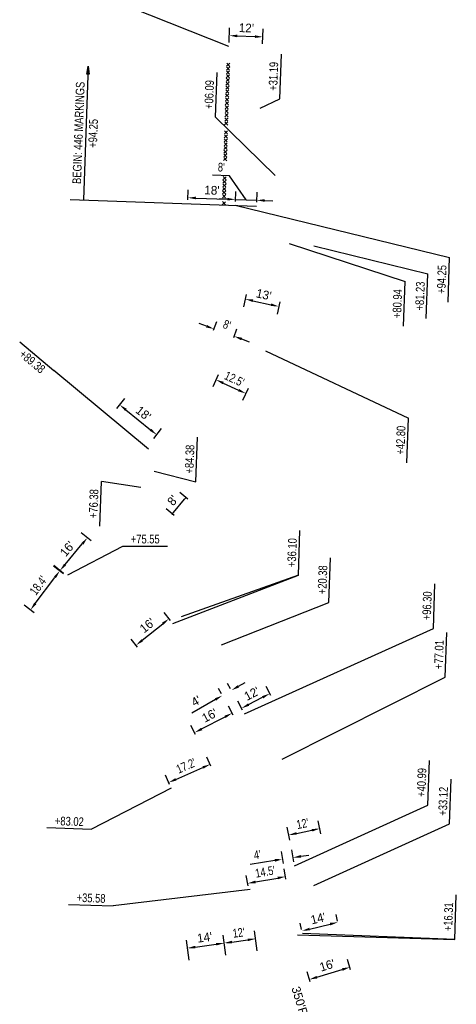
# Model space of a CAD drawing. Header units: feet. Extents: x 161304 to 161962, y 288365 to 289764.
# Tile 3 of 5: x 161680 to 161845, y 288773 to 289145. Entities that reach past the tile are written whole.
import ezdxf
from ezdxf import colors
from ezdxf.entities.mleader import LeaderData, LeaderLine
from ezdxf.math import Vec2, Vec3

# ---------------------------------------------------------------- set-up
doc = ezdxf.new("R2010")
doc.units = ezdxf.units.FT
doc.header["$MEASUREMENT"] = 0
doc.layers.add('PM_P_Text', color=3, linetype='Continuous')
doc.styles.add('Slanted-Normal', font='font31.shx', dxfattribs={"height": 0.1})
doc.styles.get("Standard").update_dxf_attribs({"font": 'font31.shx'})
doc.dimstyles.new('COEC', dxfattribs={"dimscale": 13.9, "dimtxt": 0.18, "dimasz": 0.18, "dimexe": 0.18, "dimexo": 0.0625, "dimgap": 0.09, "dimtad": 1, "dimzin": 0, "dimdsep": 46, "dimtxsty": 'Standard', "dimcen": 0.09, "dimclrd": 256, "dimclre": 256, "dimclrt": 256, "dimaunit": 1, "dimadec": 4, "dimazin": 0, "dimtfac": 1, "dimtofl": 0, "dimtmove": 0, "dimatfit": 3, "dimfxl": 1, "dimtolj": 1, "dimtzin": 0, "dimlwd": -1, "dimlwe": -1, "dimarcsym": 0})

# ---------------------------------------------------------------- blocks, each defined once
blk = doc.blocks.new('*D1174')
at = {"layer": 'Defpoints', "color": 0, "transparency": 16777216}
for p in [(161705.91, 288949.42), (161708.42, 288947.32), (161698.05, 288934.89)]:
    blk.add_point(p, dxfattribs=at)
at = {"layer": 'PM_P_Text', "transparency": 16777216}
for p, q in [((161707.27, 288948.28), (161703.6, 288951.34)), ((161697.46, 288939.29), (161703.98, 288947.11)), ((161696.9, 288935.85), (161693.23, 288938.91))]:
    blk.add_line(p, q, dxfattribs=at)
for points in [[(161703.6, 288947.43), (161704.37, 288946.79), (161705.91, 288949.42)], [(161697.07, 288939.61), (161697.84, 288938.97), (161695.53, 288936.99)]]:
    blk.add_solid(points, dxfattribs=at)
at = {"layer": 'PM_P_Text', "transparency": 16777216, "insert": (161698.3, 288945.22), "char_height": 3.3, "attachment_point": 5, "rotation": 50.1454}
blk.add_mtext("\\A1;16'", dxfattribs=at)
blk = doc.blocks.new('*D1175')
at = {"layer": 'Defpoints', "color": 0, "transparency": 16777216}
for p in [(161736.75, 288918.81), (161738.25, 288916.95), (161725.79, 288906.92)]:
    blk.add_point(p, dxfattribs=at)
at = {"layer": 'PM_P_Text', "transparency": 16777216}
for p, q in [((161737.31, 288918.12), (161734.87, 288921.15)), ((161726.63, 288910.66), (161734.42, 288916.93)), ((161724.85, 288908.09), (161722.41, 288911.11))]:
    blk.add_line(p, q, dxfattribs=at)
for points in [[(161734.1, 288917.32), (161734.73, 288916.54), (161736.75, 288918.81)], [(161726.32, 288911.05), (161726.94, 288910.27), (161724.29, 288908.78)]]:
    blk.add_solid(points, dxfattribs=at)
at = {"layer": 'PM_P_Text', "transparency": 16777216, "insert": (161728.55, 288916.25), "char_height": 3.3, "attachment_point": 5, "rotation": 38.8371}
blk.add_mtext("\\A1;16'", dxfattribs=at)
blk = doc.blocks.new('*D1176')
at = {"layer": 'Defpoints', "color": 0, "transparency": 16777216}
for p in [(161760.63, 288883.1), (161761.7, 288881.02), (161747.5, 288873.65)]:
    blk.add_point(p, dxfattribs=at)
at = {"layer": 'PM_P_Text', "transparency": 16777216}
for p, q in [((161761.01, 288882.36), (161759.25, 288885.76)), ((161749.09, 288877.11), (161757.97, 288881.72)), ((161746.81, 288874.98), (161745.05, 288878.39))]:
    blk.add_line(p, q, dxfattribs=at)
for points in [[(161757.73, 288882.16), (161758.2, 288881.27), (161760.63, 288883.1)], [(161748.86, 288877.55), (161749.32, 288876.66), (161746.43, 288875.73)]]:
    blk.add_solid(points, dxfattribs=at)
at = {"layer": 'PM_P_Text', "transparency": 16777216, "insert": (161752.08, 288882.21), "char_height": 3.3, "attachment_point": 5, "rotation": 27.4367}
blk.add_mtext("\\A1;16'", dxfattribs=at)
blk = doc.blocks.new('*D1177')
at = {"layer": 'Defpoints', "color": 0, "transparency": 16777216}
for p in [(161780.79, 288821.28), (161781.21, 288818.9), (161766.94, 288816.38)]:
    blk.add_point(p, dxfattribs=at)
at = {"layer": 'PM_P_Text', "transparency": 16777216}
for p, q in [((161780.95, 288820.38), (161780.27, 288824.24)), ((161766.67, 288817.85), (161765.99, 288821.71)), ((161769.47, 288819.28), (161777.84, 288820.76))]:
    blk.add_line(p, q, dxfattribs=at)
for points in [[(161777.75, 288821.25), (161777.93, 288820.27), (161780.79, 288821.28)], [(161769.38, 288819.77), (161769.56, 288818.78), (161766.51, 288818.75)]]:
    blk.add_solid(points, dxfattribs=at)
at = {"layer": 'PM_P_Text', "transparency": 16777216, "insert": (161773.1, 288823.12), "char_height": 3.3, "attachment_point": 5, "rotation": 10.0427}
blk.add_mtext("\\A1;{\\W0.8;14.5'}", dxfattribs=at)
blk = doc.blocks.new('*D1184')
at = {"layer": 'Defpoints', "color": 0, "transparency": 16777216}
for p in [(161757.59, 288796.14), (161744.55, 288788.19), (161758.42, 288790.1)]:
    blk.add_point(p, dxfattribs=at)
at = {"layer": 'PM_P_Text', "transparency": 16777216}
for p, q in [((161758.22, 288791.58), (161757.18, 288799.11)), ((161744.35, 288789.68), (161743.31, 288797.21)), ((161746.7, 288794.64), (161754.62, 288795.73))]:
    blk.add_line(p, q, dxfattribs=at)
for points in [[(161746.63, 288795.14), (161746.76, 288794.15), (161743.72, 288794.24)], [(161754.55, 288796.23), (161754.69, 288795.24), (161757.59, 288796.14)]]:
    blk.add_solid(points, dxfattribs=at)
at = {"layer": 'PM_P_Text', "transparency": 16777216, "insert": (161750.23, 288798.31), "char_height": 3.3, "attachment_point": 5, "rotation": 7.8261}
blk.add_mtext("\\A1;14'", dxfattribs=at)
blk = doc.blocks.new('*D1185')
at = {"layer": 'Defpoints', "color": 0, "transparency": 16777216}
for p in [(161769.48, 288797.78), (161770.31, 288791.73), (161758.42, 288790.1)]:
    blk.add_point(p, dxfattribs=at)
at = {"layer": 'PM_P_Text', "transparency": 16777216}
for p, q in [((161758.22, 288791.58), (161757.18, 288799.11)), ((161770.11, 288793.22), (161769.07, 288800.75)), ((161760.57, 288796.55), (161766.51, 288797.37))]:
    blk.add_line(p, q, dxfattribs=at)
for points in [[(161766.44, 288797.86), (161766.58, 288796.87), (161769.48, 288797.78)], [(161760.5, 288797.05), (161760.63, 288796.06), (161757.59, 288796.14)]]:
    blk.add_solid(points, dxfattribs=at)
at = {"layer": 'PM_P_Text', "transparency": 16777216, "insert": (161763.11, 288800.08), "char_height": 3.3, "attachment_point": 5, "rotation": 7.8261}
blk.add_mtext("\\A1;{\\W0.8;12'}", dxfattribs=at)
blk = doc.blocks.new('*D1186')
at = {"layer": 'Defpoints', "color": 0, "transparency": 16777216}
for p in [(161752.32, 288863.75), (161753.23, 288861.67), (161737.52, 288854.8)]:
    blk.add_point(p, dxfattribs=at)
at = {"layer": 'PM_P_Text', "transparency": 16777216}
for p, q in [((161752.63, 288863.04), (161751.12, 288866.49)), ((161739.36, 288858.07), (161749.57, 288862.54)), ((161736.92, 288856.17), (161735.41, 288859.62))]:
    blk.add_line(p, q, dxfattribs=at)
for points in [[(161749.37, 288863), (161749.77, 288862.08), (161752.32, 288863.75)], [(161739.16, 288858.53), (161739.56, 288857.62), (161736.61, 288856.87)]]:
    blk.add_solid(points, dxfattribs=at)
at = {"layer": 'PM_P_Text', "transparency": 16777216, "insert": (161743.2, 288863.19), "char_height": 3.3, "attachment_point": 5, "rotation": 23.6316}
blk.add_mtext("\\A1;{\\W0.8;17.2'}", dxfattribs=at)
blk = doc.blocks.new('*D1187')
at = {"layer": 'Defpoints', "color": 0, "transparency": 16777216}
for p in [(161695.43, 288936.85), (161698.02, 288934.91), (161686.97, 288920.18)]:
    blk.add_point(p, dxfattribs=at)
at = {"layer": 'PM_P_Text', "transparency": 16777216}
for p, q in [((161696.82, 288935.81), (161693.03, 288938.65)), ((161686.18, 288924.52), (161693.63, 288934.45)), ((161685.77, 288921.08), (161681.98, 288923.92))]:
    blk.add_line(p, q, dxfattribs=at)
for points in [[(161693.23, 288934.75), (161694.03, 288934.15), (161695.43, 288936.85)], [(161685.78, 288924.82), (161686.58, 288924.22), (161684.38, 288922.12)]]:
    blk.add_solid(points, dxfattribs=at)
at = {"layer": 'PM_P_Text', "transparency": 16777216, "insert": (161687.39, 288931.38), "char_height": 3.3, "attachment_point": 5, "rotation": 53.1283}
blk.add_mtext("\\A1;{\\W0.8;18.4'}", dxfattribs=at)
blk = doc.blocks.new('_Dot')
at = {"color": 0, "linetype": 'ByBlock', "lineweight": -2}
blk.add_line((-0.5, 0), (-1, 0), dxfattribs=at)
at = {"color": 0, "linetype": 'ByBlock', "const_width": 0.5}
blk.add_lwpolyline([(-0.25, 0, 1), (0.25, 0, 1)], format="xyb", close=True, dxfattribs=at)
blk = doc.blocks.new('*D1191')
at = {"layer": 'Defpoints', "color": 0, "transparency": 16777216}
for p in [(161743.12, 288964.6), (161744.97, 288963.06), (161739.84, 288956.92)]:
    blk.add_point(p, dxfattribs=at)
at = {"layer": 'PM_P_Text', "transparency": 16777216}
for p, q in [((161743.82, 288964.02), (161740.82, 288966.52)), ((161738.48, 288959.03), (161742.64, 288964.02)), ((161738.69, 288957.88), (161735.69, 288960.38))]:
    blk.add_line(p, q, dxfattribs=at)
at = {"layer": 'PM_P_Text', "transparency": 16777216, "xscale": 0.75, "yscale": 0.75, "zscale": 0.75}
for p, rotation in [((161743.12, 288964.6), 50.14535101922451), ((161738, 288958.46), 230.1453510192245)]:
    blk.add_blockref('_Dot', p, dxfattribs=dict(at, rotation=rotation))
at = {"layer": 'PM_P_Text', "transparency": 16777216, "insert": (161738.14, 288963.55), "char_height": 3.3, "attachment_point": 5, "rotation": 50.1454}
blk.add_mtext("\\A1;8'", dxfattribs=at)
blk = doc.blocks.new('*D1192')
at = {"layer": 'Defpoints', "color": 0, "transparency": 16777216}
for p in [(161716.03, 288997.16), (161732.09, 288988.38), (161730.01, 288985.82)]:
    blk.add_point(p, dxfattribs=at)
at = {"layer": 'PM_P_Text', "transparency": 16777216}
for p, q in [((161716.98, 288998.32), (161720, 289002.04)), ((161720.44, 288997.82), (161729.76, 288990.27)), ((161730.96, 288986.98), (161733.98, 288990.71))]:
    blk.add_line(p, q, dxfattribs=at)
for points in [[(161720.75, 288998.21), (161720.12, 288997.44), (161718.11, 288999.71)], [(161730.07, 288990.65), (161729.44, 288989.88), (161732.09, 288988.38)]]:
    blk.add_solid(points, dxfattribs=at)
at = {"layer": 'PM_P_Text', "transparency": 16777216, "insert": (161727.08, 288996.49), "char_height": 3.3, "attachment_point": 5, "rotation": 320.9556}
blk.add_mtext("\\A1;18'", dxfattribs=at)
blk = doc.blocks.new('*D1193')
at = {"layer": 'Defpoints', "color": 0, "transparency": 16777216}
for p in [(161756.03, 289012.45), (161767.28, 289007.27), (161765.78, 289004)]:
    blk.add_point(p, dxfattribs=at)
at = {"layer": 'PM_P_Text', "transparency": 16777216}
for p, q in [((161755.4, 289011.09), (161753.27, 289006.46)), ((161757.25, 289007.93), (161763.06, 289005.26)), ((161766.66, 289005.91), (161764.52, 289001.28))]:
    blk.add_line(p, q, dxfattribs=at)
for points in [[(161757.46, 289008.39), (161757.04, 289007.48), (161754.53, 289009.19)], [(161763.26, 289005.71), (161762.85, 289004.81), (161765.78, 289004)]]:
    blk.add_solid(points, dxfattribs=at)
at = {"layer": 'PM_P_Text', "transparency": 16777216, "insert": (161761.47, 289009.46), "char_height": 3.3, "attachment_point": 5, "rotation": 335.2661}
blk.add_mtext("\\A1;{\\W0.8;12.5'}", dxfattribs=at)
blk = doc.blocks.new('*D1194')
at = {"layer": 'Defpoints', "color": 0, "transparency": 16777216}
for p in [(161766.27, 289042.9), (161778.97, 289040.1), (161778.26, 289036.9)]:
    blk.add_point(p, dxfattribs=at)
at = {"layer": 'PM_P_Text', "transparency": 16777216}
for p, q in [((161765.95, 289041.44), (161764.92, 289036.77)), ((161768.5, 289039.06), (161775.33, 289037.55)), ((161778.64, 289038.64), (161777.61, 289033.97))]:
    blk.add_line(p, q, dxfattribs=at)
for points in [[(161768.6, 289039.55), (161768.39, 289038.57), (161765.57, 289039.7)], [(161775.44, 289038.04), (161775.22, 289037.06), (161778.26, 289036.9)]]:
    blk.add_solid(points, dxfattribs=at)
at = {"layer": 'PM_P_Text', "transparency": 16777216, "insert": (161772.59, 289041.38), "char_height": 3.3, "attachment_point": 5, "rotation": 347.5615}
blk.add_mtext("\\A1;13'", dxfattribs=at)
blk = doc.blocks.new('*D1195')
at = {"layer": 'Defpoints', "color": 0, "transparency": 16777216}
for p in [(161761.88, 289077.36), (161743.81, 289075.74), (161761.8, 289075.09)]:
    blk.add_point(p, dxfattribs=at)
at = {"layer": 'PM_P_Text', "transparency": 16777216}
for p, q in [((161743.86, 289077.24), (161744, 289081)), ((161746.89, 289077.9), (161758.88, 289077.46)), ((161761.85, 289076.59), (161761.99, 289080.35))]:
    blk.add_line(p, q, dxfattribs=at)
for points in [[(161746.91, 289078.4), (161746.87, 289077.4), (161743.89, 289078.01)], [(161758.9, 289077.96), (161758.86, 289076.97), (161761.88, 289077.36)]]:
    blk.add_solid(points, dxfattribs=at)
at = {"layer": 'PM_P_Text', "transparency": 16777216, "insert": (161753, 289080.83), "char_height": 3.3, "attachment_point": 5, "rotation": 357.9316}
blk.add_mtext("\\A1;18'", dxfattribs=at)
blk = doc.blocks.new('*D1196')
at = {"layer": 'Defpoints', "color": 0, "transparency": 16777216}
for p in [(161753.11, 289026.57), (161761.37, 289025.62), (161760.71, 289023.8)]:
    blk.add_point(p, dxfattribs=at)
at = {"layer": 'PM_P_Text', "transparency": 16777216}
for p, q in [((161750.96, 289029.41), (161748.14, 289030.44)), ((161753.63, 289027.98), (161754.8, 289031.2)), ((161761.22, 289025.21), (161762.4, 289028.43)), ((161764.19, 289024.59), (161767.01, 289023.56))]:
    blk.add_line(p, q, dxfattribs=at)
for points in [[(161751.13, 289029.88), (161750.79, 289028.94), (161753.78, 289028.39)], [(161764.36, 289025.06), (161764.02, 289024.12), (161761.37, 289025.62)]]:
    blk.add_solid(points, dxfattribs=at)
at = {"layer": 'PM_P_Text', "transparency": 16777216, "insert": (161758.65, 289029.96), "char_height": 3.3, "attachment_point": 5, "rotation": 339.9549}
blk.add_mtext("\\A1;{\\W0.8;8'}", dxfattribs=at)
blk = doc.blocks.new('*D1197')
at = {"layer": 'Defpoints', "color": 0, "transparency": 16777216}
for p in [(161800.61, 288804.02), (161800.85, 288803.04), (161787.23, 288799.79)]:
    blk.add_point(p, dxfattribs=at)
at = {"layer": 'PM_P_Text', "transparency": 16777216}
for p, q in [((161800.5, 288804.5), (161799.91, 288806.94)), ((161786.88, 288801.25), (161786.3, 288803.68)), ((161789.91, 288801.46), (161797.7, 288803.32))]:
    blk.add_line(p, q, dxfattribs=at)
for points in [[(161789.8, 288801.95), (161790.03, 288800.98), (161787, 288800.77)], [(161797.58, 288803.81), (161797.81, 288802.84), (161800.61, 288804.02)]]:
    blk.add_solid(points, dxfattribs=at)
at = {"layer": 'PM_P_Text', "transparency": 16777216, "insert": (161793.07, 288805.46), "char_height": 3.3, "attachment_point": 5, "rotation": 13.454}
blk.add_mtext("\\A1;14{\\W0.8;'}", dxfattribs=at)
blk = doc.blocks.new('*D1198')
at = {"layer": 'Defpoints', "color": 0, "transparency": 16777216}
for p in [(161805.11, 288787.02), (161805.83, 288784.65), (161790.52, 288780.01)]:
    blk.add_point(p, dxfattribs=at)
at = {"layer": 'PM_P_Text', "transparency": 16777216}
for p, q in [((161805.4, 288786.09), (161804.24, 288789.89)), ((161790.08, 288781.44), (161788.93, 288785.25)), ((161792.67, 288783.25), (161802.24, 288786.15))]:
    blk.add_line(p, q, dxfattribs=at)
for points in [[(161802.1, 288786.63), (161802.39, 288785.67), (161805.11, 288787.02)], [(161792.53, 288783.73), (161792.82, 288782.77), (161789.8, 288782.38)]]:
    blk.add_solid(points, dxfattribs=at)
at = {"layer": 'PM_P_Text', "transparency": 16777216, "insert": (161796.54, 288787.72), "char_height": 3.3, "attachment_point": 5, "rotation": 16.8665}
blk.add_mtext("\\A1;16'", dxfattribs=at)
blk = doc.blocks.new('*D1199')
at = {"layer": 'Defpoints', "color": 0, "transparency": 16777216}
for p in [(161774.83, 288890.47), (161775.9, 288888.4), (161765.25, 288882.87)]:
    blk.add_point(p, dxfattribs=at)
at = {"layer": 'PM_P_Text', "transparency": 16777216}
for p, q in [((161775.21, 288889.73), (161773.44, 288893.14)), ((161764.56, 288884.2), (161762.79, 288887.61)), ((161766.84, 288886.33), (161772.16, 288889.09))]:
    blk.add_line(p, q, dxfattribs=at)
for points in [[(161771.93, 288889.53), (161772.4, 288888.65), (161774.83, 288890.47)], [(161766.61, 288886.77), (161767.07, 288885.88), (161764.18, 288884.94)]]:
    blk.add_solid(points, dxfattribs=at)
at = {"layer": 'PM_P_Text', "transparency": 16777216, "insert": (161768.05, 288890.5), "char_height": 3.3, "attachment_point": 5, "rotation": 27.4367}
blk.add_mtext("\\A1;12'", dxfattribs=at)
blk = doc.blocks.new('*D1200')
at = {"layer": 'Defpoints', "color": 0, "transparency": 16777216}
for p in [(161761.8, 289075.09), (161769.88, 289074.8), (161769.96, 289077.06)]:
    blk.add_point(p, dxfattribs=at)
at = {"layer": 'PM_P_Text', "transparency": 16777216}
for p, q in [((161759.63, 289086.29), (161753.22, 289086.52)), ((161765.92, 289077.21), (161759.63, 289086.29)), ((161758.88, 289077.46), (161755.88, 289077.57)), ((161761.85, 289076.59), (161761.99, 289080.35)), ((161761.88, 289077.36), (161769.96, 289077.06)), ((161769.93, 289076.3), (161770.07, 289080.06)), ((161772.96, 289076.96), (161775.95, 289076.85))]:
    blk.add_line(p, q, dxfattribs=at)
for points in [[(161758.9, 289077.96), (161758.86, 289076.97), (161761.88, 289077.36)], [(161772.97, 289077.46), (161772.94, 289076.46), (161769.96, 289077.06)]]:
    blk.add_solid(points, dxfattribs=at)
at = {"layer": 'PM_P_Text', "transparency": 16777216, "insert": (161756.54, 289089.55), "char_height": 3.3, "attachment_point": 5, "rotation": 357.9316}
blk.add_mtext("\\A1;{\\W0.8;8'}", dxfattribs=at)
blk = doc.blocks.new('*D1201')
at = {"layer": 'Defpoints', "color": 0, "transparency": 16777216}
for p in [(161772.23, 289138.83), (161759.39, 289135.21, 961.7), (161772.08, 289134.74, 961.7)]:
    blk.add_point(p, dxfattribs=at)
at = {"layer": 'PM_P_Text', "transparency": 16777216}
for p, q in [((161759.45, 289136.71), (161759.66, 289142.31)), ((161772.14, 289136.23), (161772.35, 289141.83)), ((161762.54, 289139.2), (161769.24, 289138.94))]:
    blk.add_line(p, q, dxfattribs=at)
for points in [[(161762.56, 289139.69), (161762.52, 289138.7), (161759.54, 289139.31)], [(161769.25, 289139.44), (161769.22, 289138.44), (161772.23, 289138.83)]]:
    blk.add_solid(points, dxfattribs=at)
at = {"layer": 'PM_P_Text', "transparency": 16777216, "insert": (161766.01, 289142.22), "char_height": 3.3, "attachment_point": 5, "rotation": 357.8424}
blk.add_mtext("\\A1;12'", dxfattribs=at)
blk = doc.blocks.new('*D1203')
at = {"layer": 'Defpoints', "color": 0, "transparency": 16777216}
for p in [(161783.69, 288828.5), (161780.22, 288824.8), (161784.17, 288825.43)]:
    blk.add_point(p, dxfattribs=at)
at = {"layer": 'PM_P_Text', "transparency": 16777216}
for p, q in [((161783.94, 288826.91), (161783.22, 288831.46)), ((161779.99, 288826.28), (161779.26, 288830.84)), ((161786.65, 288828.97), (161789.61, 288829.44)), ((161776.77, 288827.4), (161767.45, 288825.92))]:
    blk.add_line(p, q, dxfattribs=at)
for points in [[(161776.69, 288827.9), (161776.85, 288826.91), (161779.74, 288827.87)], [(161786.57, 288829.46), (161786.73, 288828.48), (161783.69, 288828.5)]]:
    blk.add_solid(points, dxfattribs=at)
at = {"layer": 'PM_P_Text', "transparency": 16777216, "insert": (161770.14, 288829.54), "char_height": 3.3, "attachment_point": 5, "rotation": 9.0235}
blk.add_mtext("\\A1;{\\W0.8;4'}", dxfattribs=at)
blk = doc.blocks.new('*D1204')
at = {"layer": 'Defpoints', "color": 0, "transparency": 16777216}
for p in [(161793.75, 288839.42), (161794.45, 288836.01), (161782.69, 288833.61)]:
    blk.add_point(p, dxfattribs=at)
at = {"layer": 'PM_P_Text', "transparency": 16777216}
for p, q in [((161782.39, 288835.08), (161781.39, 288839.96)), ((161784.93, 288837.62), (161790.81, 288838.82)), ((161794.15, 288837.48), (161793.15, 288842.36))]:
    blk.add_line(p, q, dxfattribs=at)
for points in [[(161790.71, 288839.31), (161790.91, 288838.33), (161793.75, 288839.42)], [(161784.83, 288838.11), (161785.03, 288837.13), (161781.99, 288837.02)]]:
    blk.add_solid(points, dxfattribs=at)
at = {"layer": 'PM_P_Text', "transparency": 16777216, "insert": (161787.24, 288841.3), "char_height": 3.3, "attachment_point": 5, "rotation": 11.5461}
blk.add_mtext("\\A1;{\\W0.8;12'}", dxfattribs=at)
blk = doc.blocks.new('*D1205')
at = {"layer": 'Defpoints', "color": 0, "transparency": 16777216}
for p in [(161760.38, 288891.75), (161760.79, 288891.04), (161757.32, 288889.05)]:
    blk.add_point(p, dxfattribs=at)
at = {"layer": 'PM_P_Text', "transparency": 16777216}
for p, q in [((161762.98, 288893.25), (161765.58, 288894.74)), ((161756.58, 288890.35), (161755.42, 288892.36)), ((161760.04, 288892.34), (161758.89, 288894.35)), ((161754.31, 288888.27), (161745.38, 288883.14))]:
    blk.add_line(p, q, dxfattribs=at)
for points in [[(161762.73, 288893.68), (161763.23, 288892.81), (161760.38, 288891.75)], [(161754.06, 288888.7), (161754.56, 288887.83), (161756.91, 288889.76)]]:
    blk.add_solid(points, dxfattribs=at)
at = {"layer": 'PM_P_Text', "transparency": 16777216, "insert": (161746.98, 288887.69), "char_height": 3.3, "attachment_point": 5, "rotation": 29.8612}
blk.add_mtext("\\A1;4'", dxfattribs=at)

msp = doc.modelspace()

# ---------------------------------------------------------------- hatches: boundary and pattern name
at = {"layer": 'PM_P_Text'}
h = msp.add_hatch(color=256, dxfattribs=at)
h.dxf.hatch_style = 1
h.paths.add_polyline_path([(161706.24, 289127.75), (161706.631, 289124.733), (161705.632, 289124.77)])

# ---------------------------------------------------------------- linework, layer by layer
at = {"layer": 'PM_P_Text', "flags": 128}
for points in [[(161759.389, 289135.214), (161722.247, 289149.998)], [(161778.619, 289115.379), (161779.229, 289132.258)], [(161706.24, 289127.75), (161704.413, 289077.16)], [(161706.24, 289127.75), (161706.631, 289124.733), (161705.632, 289124.77), (161706.24, 289127.75)], [(161754.358, 289108.499), (161754.968, 289125.378)], [(161771.213, 289111.821), (161778.619, 289115.379)], [(161754.358, 289108.499), (161776.832, 289086.456)], [(161699.452, 289077.34), (161769.876, 289074.796)], [(161761.8, 289075.155), (161842.846, 289055.457)], [(161782.146, 289060.701), (161826.075, 289046.318)], [(161791.512, 289059.864), (161834.636, 289049.18)], [(161842.237, 289038.579), (161842.846, 289055.457)], [(161834.026, 289032.301), (161834.636, 289049.18)], [(161825.465, 289029.439), (161826.075, 289046.318)], [(161680.312, 289023.548), (161693.277, 289012.724)], [(161773.186, 289020.082), (161827.333, 288994.66)], [(161728.943, 288982.951), (161693.277, 289012.724)], [(161826.724, 288977.781), (161827.333, 288994.66)], [(161746.944, 288970.616), (161747.554, 288987.495)], [(161731.176, 288974.574), (161746.944, 288970.616)], [(161710.635, 288953.801), (161711.244, 288970.68)], [(161726.049, 288968.432), (161711.244, 288970.68)], [(161785.652, 288935.278), (161786.261, 288952.157)], [(161698.489, 288935.417), (161719.33, 288946.213)], [(161719.33, 288946.213), (161736.22, 288946.213)], [(161797.193, 288925), (161797.803, 288941.879)], [(161738.249, 288916.954), (161785.652, 288935.278), (161741.365, 288919.463)], [(161836.69, 288915.156), (161837.3, 288932.035)], [(161756.619, 288908.972), (161797.193, 288925)], [(161765.255, 288882.868), (161836.69, 288915.156)], [(161841.195, 288896.707), (161841.804, 288913.586)], [(161779.531, 288865.744), (161841.195, 288896.707)], [(161834.647, 288848.363), (161835.256, 288865.242)], [(161842.77, 288841.247), (161843.38, 288858.126)], [(161737.517, 288854.795), (161707.433, 288839.194)], [(161784.174, 288825.425), (161834.647, 288848.363)], [(161690.554, 288839.803), (161707.433, 288839.194)], [(161791.546, 288817.968), (161842.77, 288841.247)], [(161767.428, 288816.463), (161715.639, 288810.185)], [(161844.761, 288797.566), (161845.37, 288814.445)], [(161698.76, 288810.794), (161715.639, 288810.185)], [(161785.286, 288799.321), (161844.761, 288797.566), (161787.231, 288799.786)]]:
    msp.add_lwpolyline(points, dxfattribs=at)
for points, elevation in [([(161758.441, 289124.825), (161759.676, 289125.974)], 961.525), ([(161758.483, 289126.017), (161759.633, 289124.782)], 961.525), ([(161758.492, 289126.305), (161759.728, 289127.455)], 961.535), ([(161758.535, 289127.498), (161759.685, 289126.262)], 961.535), ([(161758.542, 289127.728), (161759.778, 289128.878)], 961.544), ([(161758.585, 289128.921), (161759.735, 289127.685)], 961.544), ([(161758.341, 289121.996), (161759.577, 289123.146)], 961.506), ([(161758.384, 289123.189), (161759.534, 289121.954)], 961.506), ([(161758.39, 289123.376), (161759.625, 289124.525)], 961.515), ([(161758.432, 289124.568), (161759.582, 289123.333)], 961.515), ([(161758.187, 289117.607), (161759.423, 289118.757)], 961.477), ([(161758.23, 289118.8), (161759.38, 289117.564)], 961.477), ([(161758.239, 289119.088), (161759.475, 289120.238)], 961.487), ([(161758.282, 289120.281), (161759.432, 289119.046)], 961.487), ([(161758.289, 289120.517), (161759.525, 289121.667)], 961.496), ([(161758.332, 289121.709), (161759.482, 289120.474)], 961.496), ([(161758.074, 289114.341), (161759.224, 289113.105)], 961.447), ([(161758.083, 289114.629), (161759.318, 289115.779)], 961.457), ([(161758.126, 289115.822), (161759.276, 289114.587)], 961.457), ([(161758.135, 289116.112), (161759.37, 289117.262)], 961.467), ([(161758.178, 289117.305), (161759.328, 289116.07)], 961.467), ([(161757.931, 289110.185), (161759.166, 289111.335)], 961.427), ([(161757.973, 289111.378), (161759.123, 289110.143)], 961.427), ([(161757.979, 289111.67), (161759.214, 289112.82)], 961.437), ([(161758.022, 289112.863), (161759.172, 289111.627)], 961.437), ([(161758.031, 289113.148), (161759.266, 289114.298)], 961.447), ([(161757.835, 289107.022), (161759.071, 289108.172)], 961.407), ([(161757.878, 289108.215), (161759.028, 289106.979)], 961.407), ([(161757.885, 289108.657), (161759.12, 289109.807)], 961.418), ([(161757.927, 289109.85), (161759.077, 289108.615)], 961.418), ([(161757.689, 289102.173), (161758.924, 289103.323)], 961.377), ([(161757.731, 289103.366), (161758.881, 289102.13)], 961.377), ([(161757.79, 289105.532), (161759.026, 289106.682)], 961.398), ([(161757.833, 289106.725), (161758.983, 289105.49)], 961.398), ([(161757.597, 289099.149), (161758.833, 289100.299)], 961.358), ([(161757.64, 289100.342), (161758.79, 289099.107)], 961.358), ([(161757.642, 289100.641), (161758.878, 289101.791)], 961.367), ([(161757.685, 289101.833), (161758.835, 289100.598)], 961.367), ([(161757.466, 289094.802), (161758.701, 289095.952)], 961.331), ([(161757.508, 289095.994), (161758.658, 289094.759)], 961.331), ([(161757.509, 289096.233), (161758.744, 289097.382)], 961.34), ([(161757.552, 289097.669), (161758.788, 289098.819)], 961.349), ([(161757.552, 289097.425), (161758.702, 289096.19)], 961.34), ([(161757.595, 289098.862), (161758.745, 289097.626)], 961.349), ([(161757.382, 289092.039), (161758.618, 289093.189)], 961.314), ([(161757.424, 289093.421), (161758.659, 289094.57)], 961.322), ([(161757.425, 289093.232), (161758.575, 289091.996)], 961.314), ([(161757.467, 289094.613), (161758.617, 289093.378)], 961.322), ([(161757.123, 289083.46), (161758.358, 289084.61)], 961.26), ([(161757.163, 289084.784), (161758.398, 289085.934)], 961.268), ([(161757.166, 289084.653), (161758.315, 289083.417)], 961.26), ([(161757.206, 289085.976), (161758.355, 289084.741)], 961.268), ([(161757.041, 289080.742), (161758.276, 289081.892)], 961.243), ([(161757.083, 289082.134), (161758.318, 289083.284)], 961.252), ([(161757.083, 289081.935), (161758.233, 289080.7)], 961.243), ([(161757.125, 289083.327), (161758.275, 289082.091)], 961.252), ([(161756.959, 289078.027), (161758.194, 289079.177)], 961.226), ([(161757.001, 289079.22), (161758.151, 289077.984)], 961.226), ([(161757.002, 289079.45), (161758.237, 289080.6)], 961.235), ([(161757.044, 289080.643), (161758.194, 289079.407)], 961.235), ([(161756.878, 289075.359), (161758.113, 289076.509)], 961.209), ([(161756.921, 289076.552), (161758.071, 289075.316)], 961.209)]:
    msp.add_lwpolyline(points, dxfattribs=dict(at, elevation=elevation))

# ---------------------------------------------------------------- texts
at = {"layer": 'PM_P_Text', "char_height": 3.3, "attachment_point": 5}
for s, width, insert, rotation in [('{\\W0.8;+31.19}', 10.31485, (161776.236, 289123.916), 87.93162), ('{\\W0.8;+06.09}', 10.31485, (161751.974, 289117.036), 87.93162), ('{\\W0.8;BEGIN: 446 MARKINGS\\P+94.25}', 61.91072, (161705.326, 289102.455), 87.93162), ('{\\W0.8;+94.25}', 10.31485, (161839.853, 289047.115), 87.93162), ('{\\W0.8;+81.23}', 10.31485, (161831.642, 289040.838), 87.93162), ('{\\W0.8;+80.94}', 10.31485, (161823.081, 289037.976), 87.93162), ('{\\W0.8;+89.38}', 10.31485, (161685.07, 289016.071), 320.14535), ('{\\W0.8;+42.80}', 10.31485, (161824.34, 288986.318), 87.93162), ('{\\W0.8;+84.38}', 10.31485, (161744.56, 288979.152), 87.93162), ('{\\W0.8;+76.38}', 10.31485, (161708.251, 288962.338), 87.93162), ('{\\W0.8;+36.10}', 10.31485, (161783.268, 288943.814), 87.93162), ('{\\W0.8;+20.38}', 10.31485, (161794.809, 288933.536), 87.93162), ('{\\W0.8;+96.30}', 10.31485, (161834.306, 288923.692), 87.93162), ('{\\W0.8;+77.01}', 10.31485, (161838.811, 288905.244), 87.93162), ('{\\W0.8;+40.99}', 10.31485, (161832.263, 288856.9), 87.93162), ('{\\W0.8;+33.12}', 10.31485, (161840.386, 288849.784), 87.93162), ('{\\W0.8;+83.02}', 10.31485, (161699.091, 288842.187), 357.93162), ('{\\W0.8;+35.58}', 10.31485, (161707.297, 288813.178), 357.93162), ('{\\W0.8;+16.31}', 10.31485, (161842.377, 288806.102), 87.93162)]:
    msp.add_mtext_dynamic_manual_height_columns(s, width=width, gutter_width=10, heights=[0], dxfattribs=dict(at, insert=insert, rotation=rotation))
at = {"layer": 'PM_P_Text', "insert": (161727.775, 288948.904), "char_height": 3.3, "attachment_point": 5}
msp.add_mtext_dynamic_manual_height_columns('{\\W0.8;+75.55}', width=10.31485, gutter_width=10, heights=[0], dxfattribs=at)

# ---------------------------------------------------------------- dimensions: what is measured, and where the dimension line sits
at = {"layer": 'PM_P_Text'}
for p1, p2, distance, text, override, picture, middle in [((161759.389, 289135.214), (161772.079, 289134.736), 4.097, "12'", {"dimscale": 30, "dimtxt": 0.11, "dimasz": 0.1, "dimexe": 0.1, "dimexo": 0.05, "dimgap": 0.05}, '*D1201', (161766.007, 289142.217, -961.699)), ((161743.809, 289075.738), (161761.798, 289075.088), 2.27, "18'", {"dimscale": 30, "dimtxt": 0.11, "dimasz": 0.1, "dimexe": 0.1, "dimexo": 0.05, "dimgap": 0.05}, '*D1195', (161752.999, 289080.829)), ((161766.272, 289042.905), (161778.967, 289040.105), -3.277, "13'", {"dimscale": 30, "dimtxt": 0.11, "dimasz": 0.1, "dimexe": 0.1, "dimexo": 0.05, "dimgap": 0.05}, '*D1194', (161772.592, 289041.38)), ((161753.113, 289026.57), (161760.706, 289023.799), 1.934, "{\\W0.8;8'}", {"dimscale": 30, "dimtxt": 0.11, "dimasz": 0.1, "dimexe": 0.1, "dimexo": 0.05, "dimgap": 0.05}, '*D1196', (161758.652, 289029.96)), ((161756.032, 289012.453), (161767.284, 289007.269), -3.595, "{\\W0.8;12.5'}", {"dimscale": 30, "dimtxt": 0.11, "dimasz": 0.1, "dimexe": 0.1, "dimexo": 0.05, "dimgap": 0.05}, '*D1193', (161761.472, 289009.457)), ((161716.034, 288997.155), (161730.014, 288985.817), 3.295, "18'", {"dimscale": 30, "dimtxt": 0.11, "dimasz": 0.1, "dimexe": 0.1, "dimexo": 0.05, "dimgap": 0.05}, '*D1192', (161727.083, 288996.492)), ((161739.843, 288956.918), (161744.97, 288963.059), 2.404, "8'", {"dimscale": 30, "dimtxt": 0.11, "dimasz": 0.025, "dimexe": 0.1, "dimexo": 0.05, "dimgap": 0.05, "dimblk1": 'Dot', "dimblk2": 'Dot', "dimsah": 1}, '*D1191', (161738.143, 288963.548)), ((161698.048, 288934.889), (161708.422, 288947.316), 3.277, "16'", {"dimscale": 30, "dimtxt": 0.11, "dimasz": 0.1, "dimexe": 0.1, "dimexo": 0.05, "dimgap": 0.05}, '*D1174', (161698.302, 288945.221)), ((161686.973, 288920.18), (161698.022, 288934.911), 3.238, "{\\W0.8;18.4'}", {"dimscale": 30, "dimtxt": 0.11, "dimasz": 0.1, "dimexe": 0.1, "dimexo": 0.05, "dimgap": 0.05}, '*D1187', (161687.387, 288931.378)), ((161725.786, 288906.921), (161738.249, 288916.954), 2.383, "16'", {"dimscale": 30, "dimtxt": 0.11, "dimasz": 0.1, "dimexe": 0.1, "dimexo": 0.05, "dimgap": 0.05}, '*D1175', (161728.548, 288916.248)), ((161765.255, 288882.868), (161775.905, 288888.397), 2.339, "12'", {"dimscale": 30, "dimtxt": 0.11, "dimasz": 0.1, "dimexe": 0.1, "dimexo": 0.05, "dimgap": 0.05}, '*D1199', (161768.051, 288890.504)), ((161747.504, 288873.653), (161761.704, 288881.025), 2.336, "16'", {"dimscale": 30, "dimtxt": 0.11, "dimasz": 0.1, "dimexe": 0.1, "dimexo": 0.05, "dimgap": 0.05}, '*D1176', (161752.076, 288882.208)), ((161737.517, 288854.795), (161753.228, 288861.67), 2.265, "{\\W0.8;17.2'}", {"dimscale": 30, "dimtxt": 0.11, "dimasz": 0.1, "dimexe": 0.1, "dimexo": 0.05, "dimgap": 0.05}, '*D1186', (161743.202, 288863.194)), ((161766.936, 288816.375), (161781.213, 288818.904), 2.415, "{\\W0.8;14.5'}", {"dimscale": 30, "dimtxt": 0.11, "dimasz": 0.1, "dimexe": 0.1, "dimexo": 0.05, "dimgap": 0.05}, '*D1177', (161773.104, 288823.12)), ((161787.231, 288799.786), (161800.847, 288803.044), 1.006, "14{\\W0.8;'}", {"dimscale": 30, "dimtxt": 0.11, "dimasz": 0.1, "dimexe": 0.1, "dimexo": 0.05, "dimgap": 0.05}, '*D1197', (161793.072, 288805.457)), ((161758.424, 288790.096), (161770.312, 288791.73), 6.103, "{\\W0.8;12'}", {"dimscale": 30, "dimtxt": 0.11, "dimasz": 0.1, "dimexe": 0.1, "dimexo": 0.05, "dimgap": 0.05}, '*D1185', (161763.108, 288800.08)), ((161744.554, 288788.19), (161758.424, 288790.096), 6.103, "14'", {"dimscale": 30, "dimtxt": 0.11, "dimasz": 0.1, "dimexe": 0.1, "dimexo": 0.05, "dimgap": 0.05}, '*D1184', (161750.229, 288798.31)), ((161790.519, 288780.009), (161805.831, 288784.651), 2.478, "16'", {"dimscale": 30, "dimtxt": 0.11, "dimasz": 0.1, "dimexe": 0.1, "dimexo": 0.05, "dimgap": 0.05}, '*D1198', (161796.542, 288787.715))]:
    dim = msp.add_aligned_dim(p1=p1, p2=p2, distance=distance, text=text, dimstyle='COEC', override=override, dxfattribs=at)
    dim.commit()
    dim.dimension.update_dxf_attribs({"geometry": picture, "text_midpoint": middle})
for base, p1, p2, angle, text, override, picture, middle in [((161769.958, 289077.065), (161761.798, 289075.088), (161769.876, 289074.796), 357.93162, "{\\W0.8;8'}", {"dimscale": 30, "dimtxt": 0.11, "dimasz": 0.1, "dimexe": 0.1, "dimexo": 0.05, "dimgap": 0.05, "dimtmove": 1}, '*D1200', (161758.134, 289086.344)), ((161760.381, 288891.753), (161757.323, 288889.045), (161760.792, 288891.037), 29.8612, "4'", {"dimscale": 30, "dimtxt": 0.11, "dimasz": 0.1, "dimexe": 0.1, "dimexo": 0.05, "dimgap": 0.05}, '*D1205', (161748.545, 288884.958)), ((161793.75, 288839.418), (161782.689, 288833.612), (161794.446, 288836.014), 11.54608, "{\\W0.8;12'}", {"dimscale": 30, "dimtxt": 0.11, "dimasz": 0.1, "dimexe": 0.1, "dimexo": 0.05, "dimgap": 0.05}, '*D1204', (161787.872, 288838.217)), ((161783.686, 288828.5), (161780.224, 288824.798), (161784.174, 288825.425), 9.02353, "{\\W0.8;4'}", {"dimscale": 30, "dimtxt": 0.11, "dimasz": 0.1, "dimexe": 0.1, "dimexo": 0.05, "dimgap": 0.05}, '*D1203', (161770.631, 288826.427))]:
    dim = msp.add_linear_dim(base=base, p1=p1, p2=p2, angle=angle, text=text, dimstyle='COEC', override=override, dxfattribs=at)
    dim.commit()
    dim.dimension.update_dxf_attribs({"geometry": picture, "text_midpoint": middle, "dimtype": 161})

# ---------------------------------------------------------------- leaders
ml = msp.add_multileader_mtext('Standard', dxfattribs=at)
ml.set_content("350'R", color=256, style='Slanted-Normal')
ml.set_leader_properties()
ml.build(insert=Vec2(0, 0))
ml.multileader.update_dxf_attribs({"dogleg_length": 0.1, "arrow_head_size": 3.75, "scale": 30})
ctx = ml.context
ctx.base_point, ctx.scale, ctx.char_height, ctx.arrow_head_size, ctx.landing_gap_size, ctx.plane_origin, ctx.plane_x_axis, ctx.plane_y_axis = Vec3(161783.662, 288782.715), 30, 3.3, 3.75, 1.5, Vec3(161788.912, 288713.91), Vec3(0.2870699, -0.9579096), Vec3(0.9579096, 0.2870699)
ctx.text_align_type = 2
notes = []
notes.append((ctx, [(1, (1, 1, 0), (161789.151, 288764.399), (-0.2870699, 0.9579096), 3, [(0, [(161783.125, 288757.922)], 0, [])])]))
ctx.mtext.insert, ctx.mtext.text_direction, ctx.mtext.rotation, ctx.mtext.alignment, ctx.mtext.flow_direction = Vec3(161789.44, 288769.183), Vec3(0.2870699, -0.9579096), 5.0035556, 3, 5
for ctx, leaders in notes:
    for number, flags, end, landing, length, lines in leaders:
        leader = LeaderData()
        leader.index, (leader.has_last_leader_line, leader.has_dogleg_vector, leader.attachment_direction) = number, flags
        leader.last_leader_point, leader.dogleg_vector, leader.dogleg_length = Vec3(end), Vec3(landing), length
        for number, points, colour, breaks in lines:
            line = LeaderLine()
            line.index, line.vertices, line.color, line.breaks = number, Vec3.list(points), colors.encode_raw_color(colour), breaks
            leader.lines.append(line)
        ctx.leaders.append(leader)

doc.saveas('drawing.dxf')
